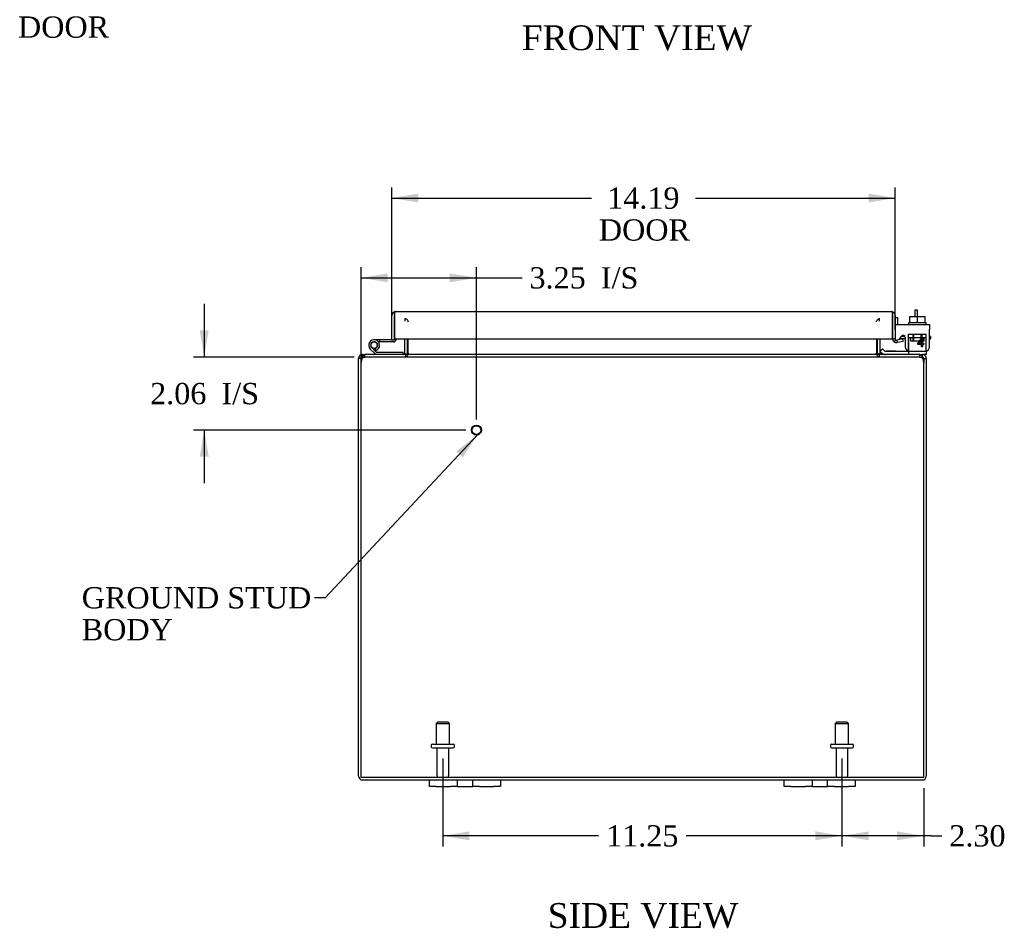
# Model space of a CAD drawing. Header units: inches. Extents: x 4 to 119, y 2 to 80.
# Tile 1 of 8: x 25 to 53, y 2 to 27. Entities that reach past the tile are written whole.
import ezdxf
from ezdxf.enums import TextEntityAlignment as Align

# ---------------------------------------------------------------- set-up
doc = ezdxf.new("R2010")
doc.units = ezdxf.units.IN
doc.header["$MEASUREMENT"] = 0
for name, color, linetype in [('COM40153-1', 7, 'CONTINUOUS'), ('COM40153-2', 7, 'CONTINUOUS'), ('COM42667', 7, 'CONTINUOUS'), ('COM42780', 7, 'CONTINUOUS'), ('COM48471', 7, 'CONTINUOUS'), ('COM48507', 7, 'CONTINUOUS'), ('COM71780-6', 7, 'CONTINUOUS'), ('DEFAULT', 7, 'CONTINUOUS'), ('FET07710', 7, 'CONTINUOUS'), ('HNG10620-16B', 7, 'CONTINUOUS'), ('HNG10620-16C', 7, 'CONTINUOUS'), ('HNG10620-16P', 7, 'CONTINUOUS'), ('SCC19011', 7, 'CONTINUOUS'), ('STD21878', 7, 'CONTINUOUS'), ('STD26094', 7, 'CONTINUOUS'), ('WAF25035', 7, 'CONTINUOUS')]:
    doc.layers.add(name, color=color, linetype=linetype)
doc.styles.add('SEACAD_TIMES_NEW_ROMAN', font='times.ttf')

# ---------------------------------------------------------------- blocks, each defined once
blk = doc.blocks.new('SEANNOT_GROUP1')
at = {"layer": 'DEFAULT', "linetype": 'Continuous'}
blk.add_hatch(color=136, dxfattribs=at).paths.add_polyline_path([(37.747, 14.955), (38.168, 15.589), (37.564, 15.126)])
at = {"layer": 'DEFAULT', "color": 136, "linetype": 'Continuous'}
blk.add_line((33.875, 10.996), (33.575, 10.996), dxfattribs=at)
blk.add_lwpolyline([(33.875, 10.996), (38.168, 15.589)], dxfattribs=at)
at = {"layer": 'DEFAULT', "color": 136, "linetype": 'Continuous', "style": 'SEACAD_TIMES_NEW_ROMAN'}
for s, p in [('GROUND STUD', (27.01, 11.296)), ('BODY', (27.01, 10.396))]:
    blk.add_text(s, height=0.6, dxfattribs=at).set_placement(p, align=Align.TOP_LEFT)
blk = doc.blocks.new('SEANNOT_GROUP2')
at = {"layer": 'DEFAULT', "linetype": 'Continuous'}
blk.add_hatch(color=136, dxfattribs=at).paths.add_polyline_path([(37.261, 32.534), (37.732, 33.132), (37.093, 32.719)])
at = {"layer": 'DEFAULT', "color": 136, "linetype": 'Continuous'}
blk.add_line((32.08, 27.992), (31.78, 27.992), dxfattribs=at)
blk.add_lwpolyline([(32.08, 27.992), (37.732, 33.132)], dxfattribs=at)
at = {"layer": 'DEFAULT', "color": 136, "linetype": 'Continuous', "style": 'SEACAD_TIMES_NEW_ROMAN'}
for s, p in [('GROUND STUD', (25.214, 28.292)), ('DOOR', (25.214, 27.392))]:
    blk.add_text(s, height=0.6, dxfattribs=at).set_placement(p, align=Align.TOP_LEFT)
blk = doc.blocks.new('GDIMGGROUP7')
at = {"layer": 'DEFAULT', "linetype": 'Continuous'}
for points in [[(49.188, 4.157), (49.188, 4.407), (48.438, 4.282)], [(49.991, 4.157), (50.741, 4.282), (49.991, 4.407)]]:
    blk.add_hatch(color=136, dxfattribs=at).paths.add_polyline_path(points)
at = {"layer": 'DEFAULT', "color": 136, "linetype": 'Continuous'}
for p, q in [((48.438, 6.466), (48.438, 3.982)), ((50.741, 5.629), (50.741, 3.982)), ((50.953, 4.282), (48.438, 4.282)), ((50.953, 4.282), (51.253, 4.282))]:
    blk.add_line(p, q, dxfattribs=at)
at = {"layer": 'DEFAULT', "color": 136, "linetype": 'Continuous', "style": 'SEACAD_TIMES_NEW_ROMAN'}
blk.add_text('2.30', height=0.6, dxfattribs=at).set_placement((51.463, 4.582), align=Align.TOP_LEFT)
blk = doc.blocks.new('GDIMGGROUP8')
at = {"layer": 'DEFAULT', "linetype": 'Continuous'}
for points in [[(37.938, 4.157), (37.938, 4.407), (37.188, 4.282)], [(47.688, 4.157), (48.438, 4.282), (47.688, 4.407)]]:
    blk.add_hatch(color=136, dxfattribs=at).paths.add_polyline_path(points)
at = {"layer": 'DEFAULT', "color": 136, "linetype": 'Continuous'}
for p, q in [((37.188, 6.466), (37.188, 3.982)), ((48.438, 6.466), (48.438, 3.982)), ((41.579, 4.282), (37.188, 4.282)), ((48.438, 4.282), (44.047, 4.282))]:
    blk.add_line(p, q, dxfattribs=at)
at = {"layer": 'DEFAULT', "color": 136, "linetype": 'Continuous', "style": 'SEACAD_TIMES_NEW_ROMAN'}
blk.add_text('11.25', height=0.6, dxfattribs=at).set_placement((41.789, 4.582), align=Align.TOP_LEFT)
blk = doc.blocks.new('GDIMGGROUP14')
at = {"layer": 'DEFAULT', "linetype": 'Continuous'}
for points in [[(30.338, 18.535), (30.463, 17.785), (30.588, 18.535)], [(30.338, 14.975), (30.588, 14.975), (30.463, 15.725)]]:
    blk.add_hatch(color=136, dxfattribs=at).paths.add_polyline_path(points)
at = {"layer": 'DEFAULT', "color": 136, "linetype": 'Continuous'}
for p, q in [((30.463, 19.285), (30.463, 17.785)), ((34.69, 17.785), (30.163, 17.785)), ((37.835, 15.725), (30.163, 15.725)), ((30.463, 15.725), (30.463, 14.225))]:
    blk.add_line(p, q, dxfattribs=at)
at = {"layer": 'DEFAULT', "color": 136, "linetype": 'Continuous', "style": 'SEACAD_TIMES_NEW_ROMAN'}
for s, p in [('2.06', (28.938, 17.055)), ('I/S', (30.951, 17.055))]:
    blk.add_text(s, height=0.6, dxfattribs=at).set_placement(p, align=Align.TOP_LEFT)
blk = doc.blocks.new('GDIMGGROUP15')
at = {"layer": 'DEFAULT', "linetype": 'Continuous'}
for points in [[(35.635, 20.144), (34.885, 20.019), (35.635, 19.894)], [(37.385, 20.144), (37.385, 19.894), (38.135, 20.019)]]:
    blk.add_hatch(color=136, dxfattribs=at).paths.add_polyline_path(points)
at = {"layer": 'DEFAULT', "color": 136, "linetype": 'Continuous'}
for p, q in [((34.885, 12.08), (34.885, 20.319)), ((38.135, 16.025), (38.135, 20.319)), ((34.885, 20.019), (39.12, 20.019)), ((39.12, 20.019), (39.42, 20.019))]:
    blk.add_line(p, q, dxfattribs=at)
at = {"layer": 'DEFAULT', "color": 136, "linetype": 'Continuous', "style": 'SEACAD_TIMES_NEW_ROMAN'}
for s, p in [('3.25', (39.63, 20.319)), ('I/S', (41.643, 20.319))]:
    blk.add_text(s, height=0.6, dxfattribs=at).set_placement(p, align=Align.TOP_LEFT)
blk = doc.blocks.new('GDIMGGROUP20')
at = {"layer": 'DEFAULT', "linetype": 'Continuous'}
for points in [[(36.5, 22.394), (35.75, 22.269), (36.5, 22.144)], [(49.188, 22.394), (49.188, 22.144), (49.938, 22.269)]]:
    blk.add_hatch(color=136, dxfattribs=at).paths.add_polyline_path(points)
at = {"layer": 'DEFAULT', "color": 136, "linetype": 'Continuous'}
for p, q in [((35.75, 18.572), (35.75, 22.569)), ((49.938, 18.6), (49.938, 22.569)), ((35.75, 22.269), (41.376, 22.269)), ((44.312, 22.269), (49.938, 22.269))]:
    blk.add_line(p, q, dxfattribs=at)
at = {"layer": 'DEFAULT', "color": 136, "linetype": 'Continuous', "style": 'SEACAD_TIMES_NEW_ROMAN'}
for s, p in [('14.19', (41.82, 22.569)), ('DOOR', (41.586, 21.669))]:
    blk.add_text(s, height=0.6, dxfattribs=at).set_placement(p, align=Align.TOP_LEFT)

msp = doc.modelspace()

# ---------------------------------------------------------------- linework, layer by layer
at = {"layer": 'COM40153-1', "color": 7}
for p, q in [((50.491, 19.107), (50.491, 18.929)), ((50.563, 19.107), (50.491, 19.107)), ((50.563, 18.929), (50.563, 19.107))]:
    msp.add_line(p, q, dxfattribs=at)
at = {"layer": 'COM40153-2', "color": 7}
for p, q in [((50.01, 18.895), (49.938, 18.895)), ((50.01, 18.703), (50.01, 18.895)), ((50.215, 18.367), (50.111, 18.367)), ((50.938, 18.367), (50.909, 18.367)), ((50.938, 18.367), (50.938, 18.295)), ((50.223, 18.295), (50.064, 18.295)), ((50.909, 18.295), (50.938, 18.295))]:
    msp.add_line(p, q, dxfattribs=at)
msp.add_arc((50.046, 18.403), 0.108, 180, 186.8545, dxfattribs=at)
at = {"layer": 'COM42667', "color": 7}
for p, q in [((49.939, 18.703), (50.909, 18.703)), ((49.939, 18.56), (49.939, 18.703)), ((50.909, 18.703), (50.909, 18.56)), ((49.939, 18.56), (49.939, 18.304)), ((50.053, 18.278), (50.112, 18.369)), ((50.223, 18.337), (50.223, 18.077)), ((50.572, 18.165), (50.687, 18.327)), ((50.687, 18.327), (50.712, 18.327)), ((50.712, 18.327), (50.712, 18.165)), ((50.909, 18.077), (50.909, 18.56)), ((50.572, 18.137), (50.572, 18.165)), ((50.681, 18.137), (50.572, 18.137)), ((50.681, 18.278), (50.602, 18.165)), ((50.602, 18.165), (50.681, 18.165)), ((50.681, 18.165), (50.681, 18.278)), ((50.681, 18.077), (50.681, 18.137)), ((50.712, 18.077), (50.681, 18.077)), ((50.712, 18.165), (50.746, 18.165)), ((50.746, 18.137), (50.712, 18.137)), ((50.712, 18.137), (50.712, 18.077)), ((50.746, 18.165), (50.746, 18.137))]:
    msp.add_line(p, q, dxfattribs=at)
for centre, radius, start, end in [((50.163, 18.337), 0.06, 0, 147.1545), ((49.999, 18.304), 0.06, 180, 202.199), ((50.348, 18.077), 0.125, 180, 270), ((50.784, 18.077), 0.125, 270, 0)]:
    msp.add_arc(centre, radius, start, end, dxfattribs=at)
at = {"layer": 'COM42780', "color": 7}
for p, q in [((50.309, 18.289), (50.31, 18.343)), ((50.31, 18.429), (50.81, 18.429)), ((50.31, 18.343), (50.31, 18.429)), ((50.31, 18.343), (50.31, 17.873)), ((50.31, 18.334), (50.81, 18.334)), ((50.365, 18.334), (50.365, 18.239)), ((50.435, 18.429), (50.435, 18.239)), ((50.453, 18.429), (50.453, 18.239)), ((50.666, 18.239), (50.666, 18.429)), ((50.685, 18.429), (50.685, 18.239)), ((50.755, 18.239), (50.755, 18.334)), ((50.81, 18.289), (50.81, 18.429)), ((50.365, 18.239), (50.755, 18.239)), ((50.81, 17.999), (50.81, 18.289)), ((49.51, 17.95), (49.577, 18.017)), ((49.51, 17.95), (49.56, 17.899)), ((49.577, 18.017), (49.628, 17.966)), ((49.661, 17.952), (50.56, 17.952)), ((49.695, 17.951), (49.695, 17.952)), ((49.755, 17.951), (49.695, 17.951)), ((49.755, 17.951), (49.755, 17.952)), ((49.783, 17.951), (49.755, 17.951)), ((49.783, 17.951), (49.783, 17.952)), ((49.945, 17.951), (49.783, 17.951)), ((49.896, 17.951), (49.896, 17.952)), ((49.945, 17.951), (49.945, 17.952)), ((50.56, 17.952), (50.81, 17.952)), ((50.81, 17.857), (50.707, 17.857)), ((50.81, 17.955), (50.81, 17.999)), ((50.81, 17.952), (50.81, 17.955)), ((50.81, 17.952), (50.81, 17.857))]:
    msp.add_line(p, q, dxfattribs=at)
for radius in [0.143, 0.048]:
    msp.add_arc((49.661, 18), radius, 225, 270, dxfattribs=at)
msp.add_ellipse((50.06, 18.958), major_axis=(0, -14.322), ratio=0.017455, start_param=1.503851, end_param=1.524085, dxfattribs=at)
for points, knots in [([(50.301, 17.952), (50.303, 17.952), (50.304, 17.953), (50.306, 17.957), (50.306, 17.958), (50.307, 17.959)], [0, 0, 0, 0, 0.25, 0.25, 0.3597521, 0.3597521, 0.3597521, 0.3597521]), ([(50.31, 17.873), (50.31, 17.868), (50.309, 17.864), (50.306, 17.859), (50.304, 17.857), (50.301, 17.857)], [0, 0, 0, 0, 0.5, 0.5, 1, 1, 1, 1]), ([(50.307, 17.959), (50.307, 17.96), (50.307, 17.96), (50.307, 17.962), (50.308, 17.964), (50.308, 17.97), (50.309, 17.975), (50.309, 17.987), (50.309, 17.993), (50.309, 17.999)], [0.3597521, 0.3597521, 0.3597521, 0.3597521, 0.375, 0.375, 0.5, 0.5, 0.75, 0.75, 1, 1, 1, 1])]:
    msp.add_open_spline(points, degree=3, knots=knots, dxfattribs=at)
at = {"layer": 'COM48471', "color": 7}
for p, q in [((36.116, 17.893), (36.116, 18.3)), ((36.188, 17.893), (36.188, 18.3)), ((49.438, 17.893), (49.438, 18.3)), ((49.51, 18.3), (49.51, 17.893)), ((34.902, 17.78), (34.921, 17.785)), ((34.921, 17.785), (34.921, 17.857)), ((34.921, 17.857), (34.99, 17.857)), ((36.115, 17.883), (36.177, 17.865)), ((49.511, 17.883), (49.449, 17.865)), ((50.636, 17.857), (50.705, 17.857)), ((50.705, 17.785), (50.705, 17.857)), ((50.724, 17.78), (50.705, 17.785)), ((34.813, 17.631), (34.813, 17.749)), ((34.885, 17.749), (34.813, 17.749)), ((34.813, 5.965), (34.813, 17.631)), ((34.885, 17.631), (34.885, 17.749)), ((50.741, 17.749), (50.741, 17.631)), ((50.741, 17.749), (50.813, 17.749)), ((50.813, 17.749), (50.813, 17.631)), ((50.813, 17.631), (50.813, 5.965)), ((34.921, 5.857), (36.813, 5.857)), ((38.813, 5.857), (46.813, 5.857)), ((48.813, 5.857), (50.705, 5.857))]:
    msp.add_line(p, q, dxfattribs=at)
for centre, radius, start, end in [((34.921, 17.749), 0.108, 122.6431, 180), ((34.921, 17.749), 0.109, 90.0913, 122.5518), ((34.921, 17.749), 0.036, 122.6431, 180), ((36.08, 17.893), 0.036, 270.0001, 343.7794), ((36.08, 17.893), 0.036, 343.7795, 360), ((36.08, 17.893), 0.108, 343.7795, 360), ((49.546, 17.893), 0.108, 180, 196.2205), ((49.546, 17.893), 0.036, 180, 196.2205), ((49.546, 17.893), 0.036, 196.2206, 269.9999), ((50.705, 17.749), 0.108, 57.3569, 90), ((50.705, 17.749), 0.036, 0, 57.3569), ((50.705, 17.749), 0.108, 0, 57.3569), ((34.921, 5.965), 0.108, 180, 270), ((50.705, 5.965), 0.108, 270, 0)]:
    msp.add_arc(centre, radius, start, end, dxfattribs=at)
at = {"layer": 'COM48507', "color": 7}
for p, q in [((36.128, 18.798), (36.128, 18.87)), ((36.213, 18.774), (36.213, 18.799)), ((49.413, 18.774), (49.413, 18.799)), ((49.498, 18.798), (49.498, 18.87)), ((36.213, 17.893), (36.213, 18.3)), ((49.413, 18.3), (49.413, 17.893)), ((34.957, 17.78), (34.99, 17.785)), ((50.636, 17.857), (34.99, 17.857)), ((34.99, 17.785), (34.99, 17.857)), ((50.636, 17.785), (34.99, 17.785)), ((36.139, 17.857), (36.139, 17.785)), ((36.213, 17.893), (36.213, 17.883)), ((36.213, 17.883), (36.213, 17.863)), ((49.413, 17.883), (49.413, 17.893)), ((49.413, 17.883), (49.413, 17.863)), ((49.487, 17.857), (49.487, 17.785)), ((50.636, 17.785), (50.636, 17.857)), ((50.636, 17.785), (50.669, 17.78)), ((34.885, 5.929), (34.885, 17.631)), ((50.741, 5.929), (50.741, 17.631)), ((50.741, 5.929), (34.885, 5.929))]:
    msp.add_line(p, q, dxfattribs=at)
for centre, radius, start, end in [((35.128, 17.704), 0.219, 141.4717, 168.0655), ((34.99, 17.689), 0.0964, 109.4824, 141.066), ((34.994, 17.81), 0.0474, 94.5956, 140.4649), ((36.13, 18.001), 0.144, 273.4883, 305.1665), ((49.496, 18.001), 0.144, 234.8335, 266.5117), ((50.632, 17.81), 0.0474, 39.5351, 85.4044), ((50.498, 17.704), 0.219, 11.9345, 38.5283), ((50.637, 17.689), 0.0962, 38.8912, 70.5605), ((35.135, 17.631), 0.25, 151.8454, 180), ((50.491, 17.631), 0.25, 0, 28.1546)]:
    msp.add_arc(centre, radius, start, end, dxfattribs=at)
for points in [[(36.128, 18.87), (36.135, 18.87), (36.142, 18.869), (36.156, 18.862), (36.163, 18.857), (36.178, 18.844), (36.185, 18.837), (36.199, 18.819), (36.206, 18.809), (36.213, 18.799)], [(49.413, 18.799), (49.42, 18.809), (49.427, 18.819), (49.441, 18.837), (49.448, 18.844), (49.463, 18.857), (49.47, 18.862), (49.484, 18.869), (49.491, 18.87), (49.498, 18.87)], [(36.213, 17.863), (36.207, 17.852), (36.2, 17.841), (36.188, 17.822), (36.182, 17.814), (36.17, 17.8), (36.163, 17.795), (36.151, 17.787), (36.145, 17.785), (36.139, 17.785)], [(49.487, 17.785), (49.481, 17.785), (49.475, 17.787), (49.462, 17.795), (49.456, 17.8), (49.444, 17.814), (49.438, 17.822), (49.425, 17.841), (49.419, 17.852), (49.413, 17.863)]]:
    msp.add_open_spline(points, degree=3, knots=[0, 0, 0, 0, 0.25, 0.25, 0.5, 0.5, 0.75, 0.75, 1, 1, 1, 1], dxfattribs=at)
at = {"layer": 'COM71780-6', "color": 7}
for p, q in [((35.75, 18.272), (35.75, 18.959)), ((35.822, 19.061), (35.822, 18.959)), ((35.822, 18.959), (35.822, 19.061)), ((35.822, 18.272), (35.822, 18.959)), ((35.822, 18.959), (35.822, 18.3)), ((35.858, 19.067), (49.83, 19.067)), ((49.866, 18.959), (49.866, 19.061)), ((49.866, 19.061), (49.866, 18.959)), ((49.866, 18.3), (49.866, 18.959)), ((49.866, 18.959), (49.866, 18.3)), ((49.938, 18.959), (49.938, 18.3)), ((35.75, 18.272), (35.822, 18.272)), ((35.822, 18.3), (49.866, 18.3)), ((49.938, 18.3), (49.866, 18.3)), ((49.951, 18.273), (49.905, 18.218)), ((50.15, 18.295), (49.98, 18.265)), ((49.98, 18.265), (49.993, 18.194)), ((50.163, 18.224), (49.993, 18.194)), ((50.163, 18.224), (50.15, 18.295))]:
    msp.add_line(p, q, dxfattribs=at)
for centre, radius, start, end in [((35.858, 18.959), 0.108, 109.4712, 180), ((35.858, 18.959), 0.108, 90, 109.4712), ((49.83, 18.959), 0.108, 70.5288, 90), ((49.83, 18.959), 0.108, 0, 70.5288), ((49.974, 18.3), 0.108, 180, 230), ((49.974, 18.3), 0.108, 230.0001, 279.9999), ((49.974, 18.3), 0.036, 180, 230), ((49.974, 18.3), 0.036, 230, 280)]:
    msp.add_arc(centre, radius, start, end, dxfattribs=at)
for centre, start_param, end_param in [((35.858, 18.959), 3.141593, 3.48143), ((49.83, 18.959), 2.801756, 3.141593)]:
    msp.add_ellipse(centre, major_axis=(0, -0.108), ratio=0.997813, start_param=start_param, end_param=end_param, dxfattribs=at)
at = {"layer": 'FET07710', "color": 7}
for p, q in [((36.813, 5.67), (36.813, 5.857)), ((36.813, 5.857), (37, 5.857)), ((37, 5.857), (37.407, 5.857)), ((37.407, 5.857), (37.594, 5.857)), ((37.594, 5.857), (37.812, 5.857)), ((37.594, 5.857), (37.594, 5.67)), ((37.812, 5.857), (37.813, 5.857)), ((37.813, 5.857), (38.031, 5.857)), ((38.031, 5.67), (38.031, 5.857)), ((38.031, 5.857), (38.218, 5.857)), ((38.218, 5.857), (38.625, 5.857)), ((38.625, 5.857), (38.813, 5.857)), ((38.813, 5.857), (38.813, 5.67)), ((46.813, 5.67), (46.813, 5.857)), ((46.813, 5.857), (47, 5.857)), ((47, 5.857), (47.407, 5.857)), ((47.407, 5.857), (47.594, 5.857)), ((47.594, 5.857), (47.812, 5.857)), ((47.594, 5.857), (47.594, 5.67)), ((47.812, 5.857), (47.813, 5.857)), ((47.813, 5.857), (48.031, 5.857)), ((48.031, 5.67), (48.031, 5.857)), ((48.031, 5.857), (48.218, 5.857)), ((48.218, 5.857), (48.625, 5.857)), ((48.625, 5.857), (48.813, 5.857)), ((48.813, 5.857), (48.813, 5.67)), ((37, 5.67), (36.813, 5.67)), ((37, 5.67), (37.407, 5.67)), ((37.594, 5.67), (37.407, 5.67)), ((37.594, 5.67), (37.812, 5.67)), ((37.812, 5.67), (37.813, 5.67)), ((37.813, 5.67), (38.031, 5.67)), ((38.218, 5.67), (38.031, 5.67)), ((38.218, 5.67), (38.625, 5.67)), ((38.813, 5.67), (38.625, 5.67)), ((47, 5.67), (46.813, 5.67)), ((47, 5.67), (47.407, 5.67)), ((47.594, 5.67), (47.407, 5.67)), ((47.594, 5.67), (47.812, 5.67)), ((47.812, 5.67), (47.813, 5.67)), ((47.813, 5.67), (48.031, 5.67)), ((48.218, 5.67), (48.031, 5.67)), ((48.218, 5.67), (48.625, 5.67)), ((48.813, 5.67), (48.625, 5.67))]:
    msp.add_line(p, q, dxfattribs=at)
at = {"layer": 'HNG10620-16B', "color": 7}
for p, q in [((35.312, 17.926), (35.186, 18.052)), ((35.27, 17.883), (35.143, 18.01)), ((35.297, 17.972), (35.28, 18.029)), ((36.068, 17.917), (35.333, 17.917)), ((36.068, 17.857), (36.068, 17.917))]:
    msp.add_line(p, q, dxfattribs=at)
for centre, radius, start, end in [((35.252, 18.119), 0.154, 287.1819, 225), ((35.252, 18.119), 0.0938, 287.1819, 225), ((35.333, 17.946), 0.089, 225, 270), ((35.333, 17.946), 0.029, 225, 270)]:
    msp.add_arc(centre, radius, start, end, dxfattribs=at)
at = {"layer": 'HNG10620-16C', "color": 7}
for p, q in [((35.822, 18.752), (35.822, 18.752)), ((35.406, 18.272), (35.252, 18.272)), ((35.406, 18.212), (35.374, 18.212)), ((35.75, 18.272), (35.406, 18.272)), ((35.406, 18.272), (35.406, 18.212)), ((35.793, 18.212), (35.406, 18.212))]:
    msp.add_line(p, q, dxfattribs=at)
for centre, radius, start, end in [((35.793, 18.301), 0.089, 270, 0), ((35.252, 18.119), 0.154, 277.4281, 287.1819)]:
    msp.add_arc(centre, radius, start, end, dxfattribs=at)
at = {"layer": 'HNG10620-16P', "color": 7}
msp.add_circle((35.252, 18.119), 0.0938, dxfattribs=at)
at = {"layer": 'SCC19011', "color": 7}
for p, q in [((50.345, 18.929), (50.345, 18.748)), ((50.345, 18.929), (50.56, 18.929)), ((50.56, 18.929), (50.56, 18.748)), ((50.56, 18.929), (50.775, 18.929)), ((50.775, 18.929), (50.775, 18.748))]:
    msp.add_line(p, q, dxfattribs=at)
at = {"layer": 'STD21878', "color": 7}
for radius in [0.141, 0.125]:
    msp.add_circle((38.135, 15.725), radius, dxfattribs=at)
at = {"layer": 'STD26094', "color": 7}
for p, q in [((37.038, 7.491), (37, 7.454)), ((37, 7.454), (37.375, 7.454)), ((37, 7.454), (37, 6.866)), ((37.338, 7.491), (37.038, 7.491)), ((37.375, 7.454), (37.338, 7.491)), ((37.375, 6.866), (37.375, 7.454)), ((48.288, 7.491), (48.25, 7.454)), ((48.25, 7.454), (48.625, 7.454)), ((48.25, 7.454), (48.25, 6.866)), ((48.588, 7.491), (48.288, 7.491)), ((48.625, 7.454), (48.588, 7.491)), ((48.625, 6.866), (48.625, 7.454)), ((36.863, 6.836), (36.863, 6.796)), ((36.893, 6.866), (37.483, 6.866)), ((36.893, 6.766), (37.483, 6.766)), ((37.023, 6.766), (37.023, 5.989)), ((37.353, 5.989), (37.353, 6.766)), ((37.513, 6.796), (37.513, 6.836)), ((48.113, 6.836), (48.113, 6.796)), ((48.143, 6.866), (48.733, 6.866)), ((48.143, 6.766), (48.733, 6.766)), ((48.273, 6.766), (48.273, 5.989)), ((48.603, 5.989), (48.603, 6.766)), ((48.763, 6.796), (48.763, 6.836))]:
    msp.add_line(p, q, dxfattribs=at)
for centre, radius, start, end in [((36.893, 6.836), 0.03, 90, 180), ((36.893, 6.796), 0.03, 180, 270), ((37.483, 6.836), 0.03, 0, 90), ((37.483, 6.796), 0.03, 270, 0), ((48.143, 6.836), 0.03, 90, 180), ((48.143, 6.796), 0.03, 180, 270), ((48.733, 6.836), 0.03, 0, 90), ((48.733, 6.796), 0.03, 270, 0), ((37.083, 5.989), 0.06, 180, 270), ((37.293, 5.989), 0.06, 270, 0), ((48.333, 5.989), 0.06, 180, 270), ((48.543, 5.989), 0.06, 270, 0)]:
    msp.add_arc(centre, radius, start, end, dxfattribs=at)
at = {"layer": 'WAF25035', "color": 7}
for p, q in [((50.81, 18.748), (50.31, 18.748)), ((50.31, 18.748), (50.31, 18.703)), ((50.81, 18.703), (50.81, 18.748))]:
    msp.add_line(p, q, dxfattribs=at)

# ---------------------------------------------------------------- block references
at = {"layer": 'DEFAULT', "color": 7}
for name in ['SEANNOT_GROUP2', 'GDIMGGROUP20', 'GDIMGGROUP15', 'GDIMGGROUP14', 'SEANNOT_GROUP1', 'GDIMGGROUP8', 'GDIMGGROUP7']:
    msp.add_blockref(name, (0, 0), dxfattribs=at)

# ---------------------------------------------------------------- texts
at = {"layer": 'DEFAULT', "color": 7, "style": 'SEACAD_TIMES_NEW_ROMAN'}
for s, p in [('FRONT VIEW', (39.41, 27.141)), ('SIDE VIEW', (40.143, 2.386))]:
    msp.add_text(s, height=0.7, dxfattribs=at).set_placement(p, align=Align.TOP_LEFT)

doc.saveas('drawing.dxf')
